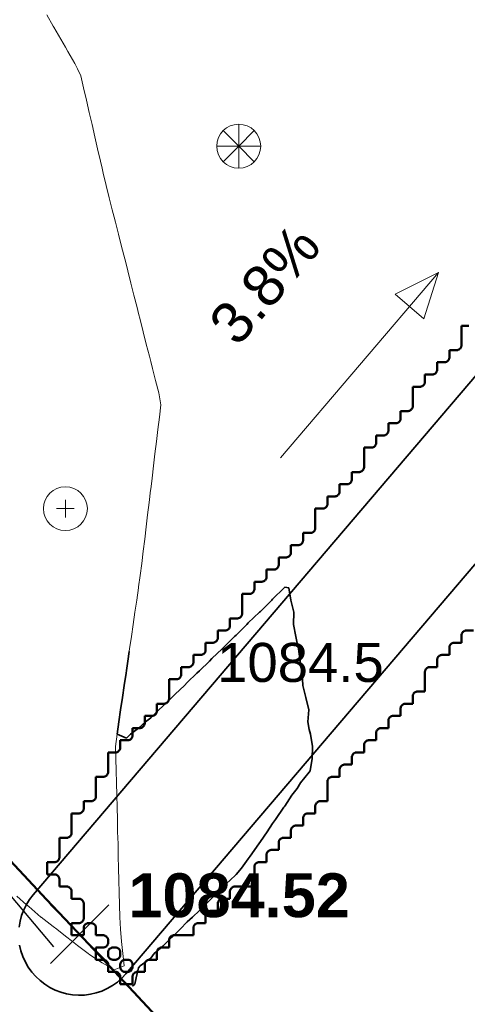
# Model space of a CAD drawing. Header units: metres. Extents: x -6552 to -6384, y 5654608 to 5654799.
# Tile 13 of 68: x -6493 to -6484, y 5654634 to 5654655. Entities that reach past the tile are written whole.
import ezdxf
from ezdxf.enums import TextEntityAlignment as Align

# ---------------------------------------------------------------- set-up
doc = ezdxf.new("R2010")
doc.units = ezdxf.units.M
doc.header["$LTSCALE"] = 0.5
doc.linetypes.add('DASHED', pattern=[9, 6, -3])
doc.linetypes.add('PHANTOM', pattern=[22, 12, -2, 2, -2, 2, -2])
for name, color, linetype, lineweight in [('L-GRAD-CONT', 5, 'DASHED', 25), ('L-GRAD-SLOPE', 5, 'Continuous', 18), ('L-GRAD-SPOT', 5, 'Continuous', 18), ('L-HARD-PAVE', 8, 'Continuous', 35), ('L-SITE-LIMIT', 6, 'PHANTOM', 50), ('V-PROP-LINE', 7, 'PHANTOM', 50), ('V-ROAD-CURB', 7, 'Continuous', 25), ('V-ROAD-SW', 8, 'Continuous', 25), ('V-TOPO-MINR', 32, 'Continuous', 13), ('V-VEG-TREE', 94, 'Continuous', 18)]:
    doc.layers.add(name, color=color, linetype=linetype, lineweight=lineweight)
doc.styles.add('BR-STD', font='arial.ttf')
doc.styles.add('BR-TITLE', font='arialbd.ttf')

# ---------------------------------------------------------------- blocks, each defined once
blk = doc.blocks.new('VEG-TREE-CONIF')
at = {"color": 0, "lineweight": -2}
for q in [(0, 1.5), (-1.061, 1.061), (1.061, 1.061), (-1.5, 0), (-1.061, -1.061), (1.5, 0), (0, -1.5), (1.061, -1.061)]:
    blk.add_line((0, 0), q, dxfattribs=at)
blk.add_circle((0, 0), 1.5, dxfattribs=at)
blk = doc.blocks.new('VEG-TREE-DECID')
at = {"color": 0, "lineweight": -2}
for p, q in [((-0.6, 0), (0.6, 0)), ((0, -0.6), (0, 0.6))]:
    blk.add_line(p, q, dxfattribs=at)
blk.add_circle((0, 0), 1.5, dxfattribs=at)

msp = doc.modelspace()

# ---------------------------------------------------------------- linework, layer by layer
at = {"layer": 'L-GRAD-CONT', "lineweight": 35}
msp.add_lwpolyline([(-6490.82, 5654641.571), (-6490.848, 5654641.375), (-6490.875, 5654641.183), (-6490.883, 5654641.125), (-6490.922, 5654640.875), (-6490.957, 5654640.625), (-6490.993, 5654640.375), (-6491.032, 5654640.125), (-6491.065, 5654639.875), (-6490.875, 5654639.795), (-6490.793, 5654639.875), (-6490.625, 5654639.998), (-6490.485, 5654640.125), (-6490.375, 5654640.21), (-6490.209, 5654640.375), (-6490.125, 5654640.448), (-6489.946, 5654640.625), (-6489.875, 5654640.695), (-6489.682, 5654640.875), (-6489.625, 5654640.931), (-6489.429, 5654641.125), (-6489.375, 5654641.176), (-6489.173, 5654641.375), (-6489.125, 5654641.423), (-6488.909, 5654641.625), (-6488.875, 5654641.658), (-6488.658, 5654641.875), (-6488.625, 5654641.906), (-6488.405, 5654642.125), (-6488.375, 5654642.155), (-6488.141, 5654642.375), (-6488.125, 5654642.39), (-6487.89, 5654642.625), (-6487.875, 5654642.64), (-6487.638, 5654642.875), (-6487.625, 5654642.888), (-6487.542, 5654642.875), (-6487.502, 5654642.625), (-6487.439, 5654642.375), (-6487.445, 5654642.125), (-6487.4, 5654641.875), (-6487.375, 5654641.74), (-6487.346, 5654641.625), (-6487.311, 5654641.375), (-6487.266, 5654641.125), (-6487.257, 5654640.875), (-6487.194, 5654640.625), (-6487.13, 5654640.375), (-6487.153, 5654640.125), (-6487.125, 5654639.971), (-6487.101, 5654639.875), (-6487.057, 5654639.625), (-6487.065, 5654639.375), (-6487.106, 5654639.125), (-6487.125, 5654639.099), (-6487.302, 5654638.875), (-6487.375, 5654638.762), (-6487.484, 5654638.625), (-6487.625, 5654638.4), (-6487.642, 5654638.375), (-6487.816, 5654638.125), (-6487.875, 5654638.041), (-6487.987, 5654637.875), (-6488.125, 5654637.671), (-6488.157, 5654637.625), (-6488.336, 5654637.375), (-6488.375, 5654637.318), (-6488.512, 5654637.125), (-6488.625, 5654637), (-6488.756, 5654636.875), (-6488.875, 5654636.762), (-6489.012, 5654636.625), (-6489.125, 5654636.512), (-6489.262, 5654636.375), (-6489.375, 5654636.262), (-6489.519, 5654636.125), (-6489.625, 5654636.024), (-6489.774, 5654635.875), (-6489.875, 5654635.774), (-6490.034, 5654635.625), (-6490.125, 5654635.527), (-6490.306, 5654635.375), (-6490.375, 5654635.283), (-6490.591, 5654635.125), (-6490.625, 5654635.081), (-6490.673, 5654634.875), (-6490.705, 5654634.75), (-6490.75, 5654634.708)], dxfattribs=at)
at = {"layer": 'L-GRAD-SLOPE'}
msp.add_lwpolyline([(-6487.713, 5654645.538), (-6484.469, 5654649.343)], dxfattribs=at)
msp.add_lwpolyline([(-6484.469, 5654649.343), (-6485.363, 5654648.895), (-6484.771, 5654648.389)], close=True, dxfattribs=at)
at = {"layer": 'L-GRAD-SPOT'}
for points in [[(-6492.435, 5654635.172), (-6491.235, 5654636.372)], [(-6492.435, 5654636.372), (-6491.235, 5654635.172)]]:
    msp.add_lwpolyline(points, dxfattribs=at)
at = {"layer": 'L-HARD-PAVE'}
for points in [[(-6493.076, 5654635.918), (-6493.056, 5654636.039), (-6493.024, 5654636.157), (-6492.98, 5654636.272), (-6492.926, 5654636.382), (-6492.861, 5654636.486), (-6492.786, 5654636.583), (-6474.005, 5654658.611)], [(-6471.781, 5654657.366), (-6490.884, 5654634.961), (-6490.884, 5654634.961), (-6490.968, 5654634.871), (-6491.06, 5654634.791), (-6491.16, 5654634.72), (-6491.266, 5654634.658), (-6491.378, 5654634.608), (-6491.494, 5654634.569), (-6491.614, 5654634.541), (-6491.736, 5654634.526), (-6491.858, 5654634.522), (-6491.981, 5654634.53), (-6492.102, 5654634.551), (-6492.22, 5654634.583), (-6492.335, 5654634.626), (-6492.445, 5654634.681), (-6492.549, 5654634.746), (-6492.646, 5654634.821), (-6492.735, 5654634.905), (-6492.816, 5654634.997), (-6492.887, 5654635.097), (-6492.948, 5654635.203), (-6492.998, 5654635.315), (-6493.038, 5654635.431), (-6493.065, 5654635.551)]]:
    msp.add_lwpolyline(points, dxfattribs=at)
at = {"layer": 'L-SITE-LIMIT'}
msp.add_lwpolyline([(-6483.752, 5654642), (-6483.9, 5654642), (-6483.91, 5654642), (-6483.92, 5654641.998), (-6483.929, 5654641.996), (-6483.938, 5654641.992), (-6483.947, 5654641.988), (-6483.956, 5654641.983), (-6483.963, 5654641.977), (-6483.971, 5654641.971), (-6483.977, 5654641.963), (-6483.983, 5654641.956), (-6483.988, 5654641.947), (-6483.992, 5654641.938), (-6483.996, 5654641.929), (-6483.998, 5654641.92), (-6484, 5654641.91), (-6484, 5654641.9), (-6484, 5654641.752), (-6484, 5654641.75), (-6484.002, 5654641.75), (-6484.15, 5654641.75), (-6484.16, 5654641.75), (-6484.17, 5654641.748), (-6484.179, 5654641.746), (-6484.188, 5654641.742), (-6484.197, 5654641.738), (-6484.206, 5654641.733), (-6484.213, 5654641.727), (-6484.221, 5654641.721), (-6484.227, 5654641.713), (-6484.233, 5654641.706), (-6484.238, 5654641.697), (-6484.242, 5654641.688), (-6484.246, 5654641.679), (-6484.248, 5654641.67), (-6484.25, 5654641.66), (-6484.25, 5654641.65), (-6484.25, 5654641.502), (-6484.25, 5654641.5), (-6484.252, 5654641.5), (-6484.4, 5654641.5), (-6484.41, 5654641.5), (-6484.42, 5654641.498), (-6484.429, 5654641.496), (-6484.438, 5654641.492), (-6484.447, 5654641.488), (-6484.456, 5654641.483), (-6484.463, 5654641.477), (-6484.471, 5654641.471), (-6484.477, 5654641.463), (-6484.483, 5654641.456), (-6484.488, 5654641.447), (-6484.492, 5654641.438), (-6484.496, 5654641.429), (-6484.498, 5654641.42), (-6484.5, 5654641.41), (-6484.5, 5654641.4), (-6484.5, 5654641.252), (-6484.5, 5654641.25), (-6484.502, 5654641.25), (-6484.65, 5654641.25), (-6484.66, 5654641.25), (-6484.67, 5654641.248), (-6484.679, 5654641.246), (-6484.688, 5654641.242), (-6484.697, 5654641.238), (-6484.706, 5654641.233), (-6484.713, 5654641.227), (-6484.721, 5654641.221), (-6484.727, 5654641.213), (-6484.733, 5654641.206), (-6484.738, 5654641.197), (-6484.742, 5654641.188), (-6484.746, 5654641.179), (-6484.748, 5654641.17), (-6484.75, 5654641.16), (-6484.75, 5654641.15), (-6484.75, 5654640.752), (-6484.75, 5654640.75), (-6484.752, 5654640.75), (-6484.9, 5654640.75), (-6484.91, 5654640.75), (-6484.92, 5654640.748), (-6484.929, 5654640.746), (-6484.938, 5654640.742), (-6484.947, 5654640.738), (-6484.956, 5654640.733), (-6484.963, 5654640.727), (-6484.971, 5654640.721), (-6484.977, 5654640.713), (-6484.983, 5654640.706), (-6484.988, 5654640.697), (-6484.992, 5654640.688), (-6484.996, 5654640.679), (-6484.998, 5654640.67), (-6485, 5654640.66), (-6485, 5654640.65), (-6485, 5654640.502), (-6485, 5654640.5), (-6485.002, 5654640.5), (-6485.15, 5654640.5), (-6485.16, 5654640.5), (-6485.17, 5654640.498), (-6485.179, 5654640.496), (-6485.188, 5654640.492), (-6485.197, 5654640.488), (-6485.206, 5654640.483), (-6485.213, 5654640.477), (-6485.221, 5654640.471), (-6485.227, 5654640.463), (-6485.233, 5654640.456), (-6485.238, 5654640.447), (-6485.242, 5654640.438), (-6485.246, 5654640.429), (-6485.248, 5654640.42), (-6485.25, 5654640.41), (-6485.25, 5654640.4), (-6485.25, 5654640.252), (-6485.25, 5654640.25), (-6485.252, 5654640.25), (-6485.4, 5654640.25), (-6485.41, 5654640.25), (-6485.42, 5654640.248), (-6485.429, 5654640.246), (-6485.438, 5654640.242), (-6485.447, 5654640.238), (-6485.456, 5654640.233), (-6485.463, 5654640.227), (-6485.471, 5654640.221), (-6485.477, 5654640.213), (-6485.483, 5654640.206), (-6485.488, 5654640.197), (-6485.492, 5654640.188), (-6485.496, 5654640.179), (-6485.498, 5654640.17), (-6485.5, 5654640.16), (-6485.5, 5654640.15), (-6485.5, 5654640.002), (-6485.5, 5654640), (-6485.502, 5654640), (-6485.65, 5654640), (-6485.66, 5654640), (-6485.67, 5654639.998), (-6485.679, 5654639.996), (-6485.688, 5654639.992), (-6485.697, 5654639.988), (-6485.706, 5654639.983), (-6485.713, 5654639.977), (-6485.721, 5654639.971), (-6485.727, 5654639.963), (-6485.733, 5654639.956), (-6485.738, 5654639.947), (-6485.742, 5654639.938), (-6485.746, 5654639.929), (-6485.748, 5654639.92), (-6485.75, 5654639.91), (-6485.75, 5654639.9), (-6485.75, 5654639.752), (-6485.75, 5654639.75), (-6485.752, 5654639.75), (-6485.9, 5654639.75), (-6485.91, 5654639.75), (-6485.92, 5654639.748), (-6485.929, 5654639.746), (-6485.938, 5654639.742), (-6485.947, 5654639.738), (-6485.956, 5654639.733), (-6485.963, 5654639.727), (-6485.971, 5654639.721), (-6485.977, 5654639.713), (-6485.983, 5654639.706), (-6485.988, 5654639.697), (-6485.992, 5654639.688), (-6485.996, 5654639.679), (-6485.998, 5654639.67), (-6486, 5654639.66), (-6486, 5654639.65), (-6486, 5654639.502), (-6486, 5654639.5), (-6486.002, 5654639.5), (-6486.15, 5654639.5), (-6486.16, 5654639.5), (-6486.17, 5654639.498), (-6486.179, 5654639.496), (-6486.188, 5654639.492), (-6486.197, 5654639.488), (-6486.206, 5654639.483), (-6486.213, 5654639.477), (-6486.221, 5654639.471), (-6486.227, 5654639.463), (-6486.233, 5654639.456), (-6486.238, 5654639.447), (-6486.242, 5654639.438), (-6486.246, 5654639.429), (-6486.248, 5654639.42), (-6486.25, 5654639.41), (-6486.25, 5654639.4), (-6486.25, 5654639.252), (-6486.25, 5654639.25), (-6486.252, 5654639.25), (-6486.4, 5654639.25), (-6486.41, 5654639.25), (-6486.42, 5654639.248), (-6486.429, 5654639.246), (-6486.438, 5654639.242), (-6486.447, 5654639.238), (-6486.456, 5654639.233), (-6486.463, 5654639.227), (-6486.471, 5654639.221), (-6486.477, 5654639.213), (-6486.483, 5654639.206), (-6486.488, 5654639.197), (-6486.492, 5654639.188), (-6486.496, 5654639.179), (-6486.498, 5654639.17), (-6486.5, 5654639.16), (-6486.5, 5654639.15), (-6486.5, 5654639.002), (-6486.5, 5654639), (-6486.502, 5654639), (-6486.65, 5654639), (-6486.66, 5654639), (-6486.67, 5654638.998), (-6486.679, 5654638.996), (-6486.688, 5654638.992), (-6486.697, 5654638.988), (-6486.706, 5654638.983), (-6486.713, 5654638.977), (-6486.721, 5654638.971), (-6486.727, 5654638.963), (-6486.733, 5654638.956), (-6486.738, 5654638.947), (-6486.742, 5654638.938), (-6486.746, 5654638.929), (-6486.748, 5654638.92), (-6486.75, 5654638.91), (-6486.75, 5654638.9), (-6486.75, 5654638.502), (-6486.75, 5654638.5), (-6486.752, 5654638.5), (-6486.9, 5654638.5), (-6486.91, 5654638.5), (-6486.92, 5654638.498), (-6486.929, 5654638.496), (-6486.938, 5654638.492), (-6486.947, 5654638.488), (-6486.956, 5654638.483), (-6486.963, 5654638.477), (-6486.971, 5654638.471), (-6486.977, 5654638.463), (-6486.983, 5654638.456), (-6486.988, 5654638.447), (-6486.992, 5654638.438), (-6486.996, 5654638.429), (-6486.998, 5654638.42), (-6487, 5654638.41), (-6487, 5654638.4), (-6487, 5654638.252), (-6487, 5654638.25), (-6487.002, 5654638.25), (-6487.15, 5654638.25), (-6487.16, 5654638.25), (-6487.17, 5654638.248), (-6487.179, 5654638.246), (-6487.188, 5654638.242), (-6487.197, 5654638.238), (-6487.206, 5654638.233), (-6487.213, 5654638.227), (-6487.221, 5654638.221), (-6487.227, 5654638.213), (-6487.233, 5654638.206), (-6487.238, 5654638.197), (-6487.242, 5654638.188), (-6487.246, 5654638.179), (-6487.248, 5654638.17), (-6487.25, 5654638.16), (-6487.25, 5654638.15), (-6487.25, 5654638.002), (-6487.25, 5654638), (-6487.252, 5654638), (-6487.4, 5654638), (-6487.41, 5654638), (-6487.42, 5654637.998), (-6487.429, 5654637.996), (-6487.438, 5654637.992), (-6487.447, 5654637.988), (-6487.456, 5654637.983), (-6487.463, 5654637.977), (-6487.471, 5654637.971), (-6487.477, 5654637.963), (-6487.483, 5654637.956), (-6487.488, 5654637.947), (-6487.492, 5654637.938), (-6487.496, 5654637.929), (-6487.498, 5654637.92), (-6487.5, 5654637.91), (-6487.5, 5654637.9), (-6487.5, 5654637.752), (-6487.5, 5654637.75), (-6487.502, 5654637.75), (-6487.65, 5654637.75), (-6487.66, 5654637.75), (-6487.67, 5654637.748), (-6487.679, 5654637.746), (-6487.688, 5654637.742), (-6487.697, 5654637.738), (-6487.706, 5654637.733), (-6487.713, 5654637.727), (-6487.721, 5654637.721), (-6487.727, 5654637.713), (-6487.733, 5654637.706), (-6487.738, 5654637.697), (-6487.742, 5654637.688), (-6487.746, 5654637.679), (-6487.748, 5654637.67), (-6487.75, 5654637.66), (-6487.75, 5654637.65), (-6487.75, 5654637.502), (-6487.75, 5654637.5), (-6487.752, 5654637.5), (-6487.9, 5654637.5), (-6487.91, 5654637.5), (-6487.92, 5654637.498), (-6487.929, 5654637.496), (-6487.938, 5654637.492), (-6487.947, 5654637.488), (-6487.956, 5654637.483), (-6487.963, 5654637.477), (-6487.971, 5654637.471), (-6487.977, 5654637.463), (-6487.983, 5654637.456), (-6487.988, 5654637.447), (-6487.992, 5654637.438), (-6487.996, 5654637.429), (-6487.998, 5654637.42), (-6488, 5654637.41), (-6488, 5654637.4), (-6488, 5654637.252), (-6488, 5654637.25), (-6488.002, 5654637.25), (-6488.15, 5654637.25), (-6488.16, 5654637.25), (-6488.17, 5654637.248), (-6488.179, 5654637.246), (-6488.188, 5654637.242), (-6488.197, 5654637.238), (-6488.206, 5654637.233), (-6488.213, 5654637.227), (-6488.221, 5654637.221), (-6488.227, 5654637.213), (-6488.233, 5654637.206), (-6488.238, 5654637.197), (-6488.242, 5654637.188), (-6488.246, 5654637.179), (-6488.248, 5654637.17), (-6488.25, 5654637.16), (-6488.25, 5654637.15), (-6488.25, 5654636.752), (-6488.25, 5654636.75), (-6488.252, 5654636.75), (-6488.65, 5654636.75), (-6488.66, 5654636.75), (-6488.67, 5654636.748), (-6488.679, 5654636.746), (-6488.688, 5654636.742), (-6488.697, 5654636.738), (-6488.706, 5654636.733), (-6488.713, 5654636.727), (-6488.721, 5654636.721), (-6488.727, 5654636.713), (-6488.733, 5654636.706), (-6488.738, 5654636.697), (-6488.742, 5654636.688), (-6488.746, 5654636.679), (-6488.748, 5654636.67), (-6488.75, 5654636.66), (-6488.75, 5654636.65), (-6488.75, 5654636.502), (-6488.75, 5654636.5), (-6488.752, 5654636.5), (-6488.9, 5654636.5), (-6488.91, 5654636.5), (-6488.92, 5654636.498), (-6488.929, 5654636.496), (-6488.938, 5654636.492), (-6488.947, 5654636.488), (-6488.956, 5654636.483), (-6488.963, 5654636.477), (-6488.971, 5654636.471), (-6488.977, 5654636.463), (-6488.983, 5654636.456), (-6488.988, 5654636.447), (-6488.992, 5654636.438), (-6488.996, 5654636.429), (-6488.998, 5654636.42), (-6489, 5654636.41), (-6489, 5654636.4), (-6489, 5654636.252), (-6489, 5654636.25), (-6489.002, 5654636.25), (-6489.15, 5654636.25), (-6489.16, 5654636.25), (-6489.17, 5654636.248), (-6489.179, 5654636.246), (-6489.188, 5654636.242), (-6489.197, 5654636.238), (-6489.206, 5654636.233), (-6489.213, 5654636.227), (-6489.221, 5654636.221), (-6489.227, 5654636.213), (-6489.233, 5654636.206), (-6489.238, 5654636.197), (-6489.242, 5654636.188), (-6489.246, 5654636.179), (-6489.248, 5654636.17), (-6489.25, 5654636.16), (-6489.25, 5654636.15), (-6489.25, 5654636.002), (-6489.25, 5654636), (-6489.252, 5654636), (-6489.4, 5654636), (-6489.41, 5654636), (-6489.42, 5654635.998), (-6489.429, 5654635.996), (-6489.438, 5654635.992), (-6489.447, 5654635.988), (-6489.456, 5654635.983), (-6489.463, 5654635.977), (-6489.471, 5654635.971), (-6489.477, 5654635.963), (-6489.483, 5654635.956), (-6489.488, 5654635.947), (-6489.492, 5654635.938), (-6489.496, 5654635.929), (-6489.498, 5654635.92), (-6489.5, 5654635.91), (-6489.5, 5654635.9), (-6489.5, 5654635.752), (-6489.5, 5654635.75), (-6489.502, 5654635.75), (-6489.9, 5654635.75), (-6489.91, 5654635.75), (-6489.92, 5654635.748), (-6489.929, 5654635.746), (-6489.938, 5654635.742), (-6489.947, 5654635.738), (-6489.956, 5654635.733), (-6489.963, 5654635.727), (-6489.971, 5654635.721), (-6489.977, 5654635.713), (-6489.983, 5654635.706), (-6489.988, 5654635.697), (-6489.992, 5654635.688), (-6489.996, 5654635.679), (-6489.998, 5654635.67), (-6490, 5654635.66), (-6490, 5654635.65), (-6490, 5654635.502), (-6490, 5654635.5), (-6490.002, 5654635.5), (-6490.15, 5654635.5), (-6490.16, 5654635.5), (-6490.17, 5654635.498), (-6490.179, 5654635.496), (-6490.188, 5654635.492), (-6490.197, 5654635.488), (-6490.206, 5654635.483), (-6490.213, 5654635.477), (-6490.221, 5654635.471), (-6490.227, 5654635.463), (-6490.233, 5654635.456), (-6490.238, 5654635.447), (-6490.242, 5654635.438), (-6490.246, 5654635.429), (-6490.248, 5654635.42), (-6490.25, 5654635.41), (-6490.25, 5654635.4), (-6490.25, 5654635.252), (-6490.25, 5654635.25), (-6490.252, 5654635.25), (-6490.4, 5654635.25), (-6490.41, 5654635.25), (-6490.42, 5654635.248), (-6490.429, 5654635.246), (-6490.438, 5654635.242), (-6490.447, 5654635.238), (-6490.456, 5654635.233), (-6490.463, 5654635.227), (-6490.471, 5654635.221), (-6490.477, 5654635.213), (-6490.483, 5654635.206), (-6490.488, 5654635.197), (-6490.492, 5654635.188), (-6490.496, 5654635.179), (-6490.498, 5654635.17), (-6490.5, 5654635.16), (-6490.5, 5654635.15), (-6490.5, 5654635.002), (-6490.5, 5654635), (-6490.502, 5654635), (-6490.65, 5654635), (-6490.66, 5654635), (-6490.67, 5654634.998), (-6490.679, 5654634.996), (-6490.688, 5654634.992), (-6490.697, 5654634.988), (-6490.706, 5654634.983), (-6490.713, 5654634.977), (-6490.721, 5654634.971), (-6490.727, 5654634.963), (-6490.733, 5654634.956), (-6490.738, 5654634.947), (-6490.742, 5654634.938), (-6490.746, 5654634.929), (-6490.748, 5654634.92), (-6490.75, 5654634.91), (-6490.75, 5654634.9), (-6490.75, 5654634.752), (-6490.75, 5654634.75), (-6490.752, 5654634.75), (-6490.998, 5654634.75), (-6491, 5654634.75), (-6491, 5654634.752), (-6491, 5654634.9), (-6491, 5654634.91), (-6491.002, 5654634.92), (-6491.004, 5654634.929), (-6491.008, 5654634.938), (-6491.012, 5654634.947), (-6491.017, 5654634.956), (-6491.023, 5654634.963), (-6491.029, 5654634.971), (-6491.037, 5654634.977), (-6491.044, 5654634.983), (-6491.053, 5654634.988), (-6491.062, 5654634.992), (-6491.071, 5654634.996), (-6491.08, 5654634.998), (-6491.09, 5654635), (-6491.1, 5654635), (-6491.248, 5654635), (-6491.25, 5654635), (-6491.25, 5654635.002), (-6491.25, 5654635.15), (-6491.25, 5654635.16), (-6491.252, 5654635.17), (-6491.254, 5654635.179), (-6491.258, 5654635.188), (-6491.262, 5654635.197), (-6491.267, 5654635.206), (-6491.273, 5654635.213), (-6491.279, 5654635.221), (-6491.287, 5654635.227), (-6491.294, 5654635.233), (-6491.303, 5654635.238), (-6491.312, 5654635.242), (-6491.321, 5654635.246), (-6491.33, 5654635.248), (-6491.34, 5654635.25), (-6491.35, 5654635.25), (-6491.498, 5654635.25), (-6491.5, 5654635.25), (-6491.5, 5654635.252), (-6491.5, 5654635.498), (-6491.5, 5654635.5), (-6491.498, 5654635.5), (-6491.35, 5654635.5), (-6491.34, 5654635.5), (-6491.33, 5654635.502), (-6491.321, 5654635.504), (-6491.312, 5654635.508), (-6491.303, 5654635.512), (-6491.294, 5654635.517), (-6491.287, 5654635.523), (-6491.279, 5654635.529), (-6491.273, 5654635.537), (-6491.267, 5654635.544), (-6491.262, 5654635.553), (-6491.258, 5654635.562), (-6491.254, 5654635.571), (-6491.252, 5654635.58), (-6491.25, 5654635.59), (-6491.25, 5654635.6), (-6491.25, 5654635.65), (-6491.25, 5654635.66), (-6491.252, 5654635.67), (-6491.254, 5654635.679), (-6491.258, 5654635.688), (-6491.262, 5654635.697), (-6491.267, 5654635.706), (-6491.273, 5654635.713), (-6491.279, 5654635.721), (-6491.287, 5654635.727), (-6491.294, 5654635.733), (-6491.303, 5654635.738), (-6491.312, 5654635.742), (-6491.321, 5654635.746), (-6491.33, 5654635.748), (-6491.34, 5654635.75), (-6491.35, 5654635.75), (-6491.498, 5654635.75), (-6491.5, 5654635.75), (-6491.5, 5654635.752), (-6491.5, 5654635.9), (-6491.5, 5654635.91), (-6491.502, 5654635.92), (-6491.504, 5654635.929), (-6491.508, 5654635.938), (-6491.512, 5654635.947), (-6491.517, 5654635.956), (-6491.523, 5654635.963), (-6491.529, 5654635.971), (-6491.537, 5654635.977), (-6491.544, 5654635.983), (-6491.553, 5654635.988), (-6491.562, 5654635.992), (-6491.571, 5654635.996), (-6491.58, 5654635.998), (-6491.59, 5654636), (-6491.6, 5654636), (-6491.65, 5654636), (-6491.66, 5654636), (-6491.67, 5654635.998), (-6491.679, 5654635.996), (-6491.688, 5654635.992), (-6491.697, 5654635.988), (-6491.706, 5654635.983), (-6491.713, 5654635.977), (-6491.721, 5654635.971), (-6491.727, 5654635.963), (-6491.733, 5654635.956), (-6491.738, 5654635.947), (-6491.742, 5654635.938), (-6491.746, 5654635.929), (-6491.748, 5654635.92), (-6491.75, 5654635.91), (-6491.75, 5654635.9), (-6491.75, 5654635.752), (-6491.75, 5654635.75), (-6491.752, 5654635.75), (-6491.998, 5654635.75), (-6492, 5654635.75), (-6492, 5654635.752), (-6492, 5654635.998), (-6492, 5654636), (-6491.998, 5654636), (-6491.85, 5654636), (-6491.84, 5654636), (-6491.83, 5654636.002), (-6491.821, 5654636.004), (-6491.812, 5654636.008), (-6491.803, 5654636.012), (-6491.794, 5654636.017), (-6491.787, 5654636.023), (-6491.779, 5654636.029), (-6491.773, 5654636.037), (-6491.767, 5654636.044), (-6491.762, 5654636.053), (-6491.758, 5654636.062), (-6491.754, 5654636.071), (-6491.752, 5654636.08), (-6491.75, 5654636.09), (-6491.75, 5654636.1), (-6491.75, 5654636.4), (-6491.75, 5654636.41), (-6491.752, 5654636.42), (-6491.754, 5654636.429), (-6491.758, 5654636.438), (-6491.762, 5654636.447), (-6491.767, 5654636.456), (-6491.773, 5654636.463), (-6491.779, 5654636.471), (-6491.787, 5654636.477), (-6491.794, 5654636.483), (-6491.803, 5654636.488), (-6491.812, 5654636.492), (-6491.821, 5654636.496), (-6491.83, 5654636.498), (-6491.84, 5654636.5), (-6491.85, 5654636.5), (-6491.998, 5654636.5), (-6492, 5654636.5), (-6492, 5654636.502), (-6492, 5654636.65), (-6492, 5654636.66), (-6492.002, 5654636.67), (-6492.004, 5654636.679), (-6492.008, 5654636.688), (-6492.012, 5654636.697), (-6492.017, 5654636.706), (-6492.023, 5654636.713), (-6492.029, 5654636.721), (-6492.037, 5654636.727), (-6492.044, 5654636.733), (-6492.053, 5654636.738), (-6492.062, 5654636.742), (-6492.071, 5654636.746), (-6492.08, 5654636.748), (-6492.09, 5654636.75), (-6492.1, 5654636.75), (-6492.248, 5654636.75), (-6492.25, 5654636.75), (-6492.25, 5654636.752), (-6492.25, 5654636.9), (-6492.25, 5654636.91), (-6492.252, 5654636.92), (-6492.254, 5654636.929), (-6492.258, 5654636.938), (-6492.262, 5654636.947), (-6492.267, 5654636.956), (-6492.273, 5654636.963), (-6492.279, 5654636.971), (-6492.287, 5654636.977), (-6492.294, 5654636.983), (-6492.303, 5654636.988), (-6492.312, 5654636.992), (-6492.321, 5654636.996), (-6492.33, 5654636.998), (-6492.34, 5654637), (-6492.35, 5654637), (-6492.498, 5654637), (-6492.5, 5654637), (-6492.5, 5654637.002), (-6492.5, 5654637.248), (-6492.5, 5654637.25), (-6492.498, 5654637.25), (-6492.35, 5654637.25), (-6492.34, 5654637.25), (-6492.33, 5654637.252), (-6492.321, 5654637.254), (-6492.312, 5654637.258), (-6492.303, 5654637.262), (-6492.294, 5654637.267), (-6492.287, 5654637.273), (-6492.279, 5654637.279), (-6492.273, 5654637.287), (-6492.267, 5654637.294), (-6492.262, 5654637.303), (-6492.258, 5654637.312), (-6492.254, 5654637.321), (-6492.252, 5654637.33), (-6492.25, 5654637.34), (-6492.25, 5654637.35), (-6492.25, 5654637.748), (-6492.25, 5654637.75), (-6492.248, 5654637.75), (-6492.1, 5654637.75), (-6492.09, 5654637.75), (-6492.08, 5654637.752), (-6492.071, 5654637.754), (-6492.062, 5654637.758), (-6492.053, 5654637.762), (-6492.044, 5654637.767), (-6492.037, 5654637.773), (-6492.029, 5654637.779), (-6492.023, 5654637.787), (-6492.017, 5654637.794), (-6492.012, 5654637.803), (-6492.008, 5654637.812), (-6492.004, 5654637.821), (-6492.002, 5654637.83), (-6492, 5654637.84), (-6492, 5654637.85), (-6492, 5654638.248), (-6492, 5654638.25), (-6491.998, 5654638.25), (-6491.85, 5654638.25), (-6491.84, 5654638.25), (-6491.83, 5654638.252), (-6491.821, 5654638.254), (-6491.812, 5654638.258), (-6491.803, 5654638.262), (-6491.794, 5654638.267), (-6491.787, 5654638.273), (-6491.779, 5654638.279), (-6491.773, 5654638.287), (-6491.767, 5654638.294), (-6491.762, 5654638.303), (-6491.758, 5654638.312), (-6491.754, 5654638.321), (-6491.752, 5654638.33), (-6491.75, 5654638.34), (-6491.75, 5654638.35), (-6491.75, 5654638.498), (-6491.75, 5654638.5), (-6491.748, 5654638.5), (-6491.6, 5654638.5), (-6491.59, 5654638.5), (-6491.58, 5654638.502), (-6491.571, 5654638.504), (-6491.562, 5654638.508), (-6491.553, 5654638.512), (-6491.544, 5654638.517), (-6491.537, 5654638.523), (-6491.529, 5654638.529), (-6491.523, 5654638.537), (-6491.517, 5654638.544), (-6491.512, 5654638.553), (-6491.508, 5654638.562), (-6491.504, 5654638.571), (-6491.502, 5654638.58), (-6491.5, 5654638.59), (-6491.5, 5654638.6), (-6491.5, 5654638.998), (-6491.5, 5654639), (-6491.498, 5654639), (-6491.35, 5654639), (-6491.34, 5654639), (-6491.33, 5654639.002), (-6491.321, 5654639.004), (-6491.312, 5654639.008), (-6491.303, 5654639.012), (-6491.294, 5654639.017), (-6491.287, 5654639.023), (-6491.279, 5654639.029), (-6491.273, 5654639.037), (-6491.267, 5654639.044), (-6491.262, 5654639.053), (-6491.258, 5654639.062), (-6491.254, 5654639.071), (-6491.252, 5654639.08), (-6491.25, 5654639.09), (-6491.25, 5654639.1), (-6491.25, 5654639.498), (-6491.25, 5654639.5), (-6491.248, 5654639.5), (-6491.1, 5654639.5), (-6491.09, 5654639.5), (-6491.08, 5654639.502), (-6491.071, 5654639.504), (-6491.062, 5654639.508), (-6491.053, 5654639.512), (-6491.044, 5654639.517), (-6491.037, 5654639.523), (-6491.029, 5654639.529), (-6491.023, 5654639.537), (-6491.017, 5654639.544), (-6491.012, 5654639.553), (-6491.008, 5654639.562), (-6491.004, 5654639.571), (-6491.002, 5654639.58), (-6491, 5654639.59), (-6491, 5654639.6), (-6491, 5654639.748), (-6491, 5654639.75), (-6490.998, 5654639.75), (-6490.85, 5654639.75), (-6490.84, 5654639.75), (-6490.83, 5654639.752), (-6490.821, 5654639.754), (-6490.812, 5654639.758), (-6490.803, 5654639.762), (-6490.794, 5654639.767), (-6490.787, 5654639.773), (-6490.779, 5654639.779), (-6490.773, 5654639.787), (-6490.767, 5654639.794), (-6490.762, 5654639.803), (-6490.758, 5654639.812), (-6490.754, 5654639.821), (-6490.752, 5654639.83), (-6490.75, 5654639.84), (-6490.75, 5654639.85), (-6490.75, 5654639.998), (-6490.75, 5654640), (-6490.748, 5654640), (-6490.6, 5654640), (-6490.59, 5654640), (-6490.58, 5654640.002), (-6490.571, 5654640.004), (-6490.562, 5654640.008), (-6490.553, 5654640.012), (-6490.544, 5654640.017), (-6490.537, 5654640.023), (-6490.529, 5654640.029), (-6490.523, 5654640.037), (-6490.517, 5654640.044), (-6490.512, 5654640.053), (-6490.508, 5654640.062), (-6490.504, 5654640.071), (-6490.502, 5654640.08), (-6490.5, 5654640.09), (-6490.5, 5654640.1), (-6490.5, 5654640.248), (-6490.5, 5654640.25), (-6490.498, 5654640.25), (-6490.35, 5654640.25), (-6490.34, 5654640.25), (-6490.33, 5654640.252), (-6490.321, 5654640.254), (-6490.312, 5654640.258), (-6490.303, 5654640.262), (-6490.294, 5654640.267), (-6490.287, 5654640.273), (-6490.279, 5654640.279), (-6490.273, 5654640.287), (-6490.267, 5654640.294), (-6490.262, 5654640.303), (-6490.258, 5654640.312), (-6490.254, 5654640.321), (-6490.252, 5654640.33), (-6490.25, 5654640.34), (-6490.25, 5654640.35), (-6490.25, 5654640.498), (-6490.25, 5654640.5), (-6490.248, 5654640.5), (-6490.1, 5654640.5), (-6490.09, 5654640.5), (-6490.08, 5654640.502), (-6490.071, 5654640.504), (-6490.062, 5654640.508), (-6490.053, 5654640.512), (-6490.044, 5654640.517), (-6490.037, 5654640.523), (-6490.029, 5654640.529), (-6490.023, 5654640.537), (-6490.017, 5654640.544), (-6490.012, 5654640.553), (-6490.008, 5654640.562), (-6490.004, 5654640.571), (-6490.002, 5654640.58), (-6490, 5654640.59), (-6490, 5654640.6), (-6490, 5654640.998), (-6490, 5654641), (-6489.998, 5654641), (-6489.85, 5654641), (-6489.84, 5654641), (-6489.83, 5654641.002), (-6489.821, 5654641.004), (-6489.812, 5654641.008), (-6489.803, 5654641.012), (-6489.794, 5654641.017), (-6489.787, 5654641.023), (-6489.779, 5654641.029), (-6489.773, 5654641.037), (-6489.767, 5654641.044), (-6489.762, 5654641.053), (-6489.758, 5654641.062), (-6489.754, 5654641.071), (-6489.752, 5654641.08), (-6489.75, 5654641.09), (-6489.75, 5654641.1), (-6489.75, 5654641.248), (-6489.75, 5654641.25), (-6489.748, 5654641.25), (-6489.6, 5654641.25), (-6489.59, 5654641.25), (-6489.58, 5654641.252), (-6489.571, 5654641.254), (-6489.562, 5654641.258), (-6489.553, 5654641.262), (-6489.544, 5654641.267), (-6489.537, 5654641.273), (-6489.529, 5654641.279), (-6489.523, 5654641.287), (-6489.517, 5654641.294), (-6489.512, 5654641.303), (-6489.508, 5654641.312), (-6489.504, 5654641.321), (-6489.502, 5654641.33), (-6489.5, 5654641.34), (-6489.5, 5654641.35), (-6489.5, 5654641.498), (-6489.5, 5654641.5), (-6489.498, 5654641.5), (-6489.35, 5654641.5), (-6489.34, 5654641.5), (-6489.33, 5654641.502), (-6489.321, 5654641.504), (-6489.312, 5654641.508), (-6489.303, 5654641.512), (-6489.294, 5654641.517), (-6489.287, 5654641.523), (-6489.279, 5654641.529), (-6489.273, 5654641.537), (-6489.267, 5654641.544), (-6489.262, 5654641.553), (-6489.258, 5654641.562), (-6489.254, 5654641.571), (-6489.252, 5654641.58), (-6489.25, 5654641.59), (-6489.25, 5654641.6), (-6489.25, 5654641.748), (-6489.25, 5654641.75), (-6489.248, 5654641.75), (-6489.1, 5654641.75), (-6489.09, 5654641.75), (-6489.08, 5654641.752), (-6489.071, 5654641.754), (-6489.062, 5654641.758), (-6489.053, 5654641.762), (-6489.044, 5654641.767), (-6489.037, 5654641.773), (-6489.029, 5654641.779), (-6489.023, 5654641.787), (-6489.017, 5654641.794), (-6489.012, 5654641.803), (-6489.008, 5654641.812), (-6489.004, 5654641.821), (-6489.002, 5654641.83), (-6489, 5654641.84), (-6489, 5654641.85), (-6489, 5654641.998), (-6489, 5654642), (-6488.998, 5654642), (-6488.85, 5654642), (-6488.84, 5654642), (-6488.83, 5654642.002), (-6488.821, 5654642.004), (-6488.812, 5654642.008), (-6488.803, 5654642.012), (-6488.794, 5654642.017), (-6488.787, 5654642.023), (-6488.779, 5654642.029), (-6488.773, 5654642.037), (-6488.767, 5654642.044), (-6488.762, 5654642.053), (-6488.758, 5654642.062), (-6488.754, 5654642.071), (-6488.752, 5654642.08), (-6488.75, 5654642.09), (-6488.75, 5654642.1), (-6488.75, 5654642.248), (-6488.75, 5654642.25), (-6488.748, 5654642.25), (-6488.6, 5654642.25), (-6488.59, 5654642.25), (-6488.58, 5654642.252), (-6488.571, 5654642.254), (-6488.562, 5654642.258), (-6488.553, 5654642.262), (-6488.544, 5654642.267), (-6488.537, 5654642.273), (-6488.529, 5654642.279), (-6488.523, 5654642.287), (-6488.517, 5654642.294), (-6488.512, 5654642.303), (-6488.508, 5654642.312), (-6488.504, 5654642.321), (-6488.502, 5654642.33), (-6488.5, 5654642.34), (-6488.5, 5654642.35), (-6488.5, 5654642.748), (-6488.5, 5654642.75), (-6488.498, 5654642.75), (-6488.35, 5654642.75), (-6488.34, 5654642.75), (-6488.33, 5654642.752), (-6488.321, 5654642.754), (-6488.312, 5654642.758), (-6488.303, 5654642.762), (-6488.294, 5654642.767), (-6488.287, 5654642.773), (-6488.279, 5654642.779), (-6488.273, 5654642.787), (-6488.267, 5654642.794), (-6488.262, 5654642.803), (-6488.258, 5654642.812), (-6488.254, 5654642.821), (-6488.252, 5654642.83), (-6488.25, 5654642.84), (-6488.25, 5654642.85), (-6488.25, 5654642.998), (-6488.25, 5654643), (-6488.248, 5654643), (-6488.1, 5654643), (-6488.09, 5654643), (-6488.08, 5654643.002), (-6488.071, 5654643.004), (-6488.062, 5654643.008), (-6488.053, 5654643.012), (-6488.044, 5654643.017), (-6488.037, 5654643.023), (-6488.029, 5654643.029), (-6488.023, 5654643.037), (-6488.017, 5654643.044), (-6488.012, 5654643.053), (-6488.008, 5654643.062), (-6488.004, 5654643.071), (-6488.002, 5654643.08), (-6488, 5654643.09), (-6488, 5654643.1), (-6488, 5654643.248), (-6488, 5654643.25), (-6487.998, 5654643.25), (-6487.85, 5654643.25), (-6487.84, 5654643.25), (-6487.83, 5654643.252), (-6487.821, 5654643.254), (-6487.812, 5654643.258), (-6487.803, 5654643.262), (-6487.794, 5654643.267), (-6487.787, 5654643.273), (-6487.779, 5654643.279), (-6487.773, 5654643.287), (-6487.767, 5654643.294), (-6487.762, 5654643.303), (-6487.758, 5654643.312), (-6487.754, 5654643.321), (-6487.752, 5654643.33), (-6487.75, 5654643.34), (-6487.75, 5654643.35), (-6487.75, 5654643.498), (-6487.75, 5654643.5), (-6487.748, 5654643.5), (-6487.6, 5654643.5), (-6487.59, 5654643.5), (-6487.58, 5654643.502), (-6487.571, 5654643.504), (-6487.562, 5654643.508), (-6487.553, 5654643.512), (-6487.544, 5654643.517), (-6487.537, 5654643.523), (-6487.529, 5654643.529), (-6487.523, 5654643.537), (-6487.517, 5654643.544), (-6487.512, 5654643.553), (-6487.508, 5654643.562), (-6487.504, 5654643.571), (-6487.502, 5654643.58), (-6487.5, 5654643.59), (-6487.5, 5654643.6), (-6487.5, 5654643.748), (-6487.5, 5654643.75), (-6487.498, 5654643.75), (-6487.35, 5654643.75), (-6487.34, 5654643.75), (-6487.33, 5654643.752), (-6487.321, 5654643.754), (-6487.312, 5654643.758), (-6487.303, 5654643.762), (-6487.294, 5654643.767), (-6487.287, 5654643.773), (-6487.279, 5654643.779), (-6487.273, 5654643.787), (-6487.267, 5654643.794), (-6487.262, 5654643.803), (-6487.258, 5654643.812), (-6487.254, 5654643.821), (-6487.252, 5654643.83), (-6487.25, 5654643.84), (-6487.25, 5654643.85), (-6487.25, 5654643.998), (-6487.25, 5654644), (-6487.248, 5654644), (-6487.1, 5654644), (-6487.09, 5654644), (-6487.08, 5654644.002), (-6487.071, 5654644.004), (-6487.062, 5654644.008), (-6487.053, 5654644.012), (-6487.044, 5654644.017), (-6487.037, 5654644.023), (-6487.029, 5654644.029), (-6487.023, 5654644.037), (-6487.017, 5654644.044), (-6487.012, 5654644.053), (-6487.008, 5654644.062), (-6487.004, 5654644.071), (-6487.002, 5654644.08), (-6487, 5654644.09), (-6487, 5654644.1), (-6487, 5654644.498), (-6487, 5654644.5), (-6486.998, 5654644.5), (-6486.85, 5654644.5), (-6486.84, 5654644.5), (-6486.83, 5654644.502), (-6486.821, 5654644.504), (-6486.812, 5654644.508), (-6486.803, 5654644.512), (-6486.794, 5654644.517), (-6486.787, 5654644.523), (-6486.779, 5654644.529), (-6486.773, 5654644.537), (-6486.767, 5654644.544), (-6486.762, 5654644.553), (-6486.758, 5654644.562), (-6486.754, 5654644.571), (-6486.752, 5654644.58), (-6486.75, 5654644.59), (-6486.75, 5654644.6), (-6486.75, 5654644.748), (-6486.75, 5654644.75), (-6486.748, 5654644.75), (-6486.6, 5654644.75), (-6486.59, 5654644.75), (-6486.58, 5654644.752), (-6486.571, 5654644.754), (-6486.562, 5654644.758), (-6486.553, 5654644.762), (-6486.544, 5654644.767), (-6486.537, 5654644.773), (-6486.529, 5654644.779), (-6486.523, 5654644.787), (-6486.517, 5654644.794), (-6486.512, 5654644.803), (-6486.508, 5654644.812), (-6486.504, 5654644.821), (-6486.502, 5654644.83), (-6486.5, 5654644.84), (-6486.5, 5654644.85), (-6486.5, 5654644.998), (-6486.5, 5654645), (-6486.498, 5654645), (-6486.35, 5654645), (-6486.34, 5654645), (-6486.33, 5654645.002), (-6486.321, 5654645.004), (-6486.312, 5654645.008), (-6486.303, 5654645.012), (-6486.294, 5654645.017), (-6486.287, 5654645.023), (-6486.279, 5654645.029), (-6486.273, 5654645.037), (-6486.267, 5654645.044), (-6486.262, 5654645.053), (-6486.258, 5654645.062), (-6486.254, 5654645.071), (-6486.252, 5654645.08), (-6486.25, 5654645.09), (-6486.25, 5654645.1), (-6486.25, 5654645.248), (-6486.25, 5654645.25), (-6486.248, 5654645.25), (-6486.1, 5654645.25), (-6486.09, 5654645.25), (-6486.08, 5654645.252), (-6486.071, 5654645.254), (-6486.062, 5654645.258), (-6486.053, 5654645.262), (-6486.044, 5654645.267), (-6486.037, 5654645.273), (-6486.029, 5654645.279), (-6486.023, 5654645.287), (-6486.017, 5654645.294), (-6486.012, 5654645.303), (-6486.008, 5654645.312), (-6486.004, 5654645.321), (-6486.002, 5654645.33), (-6486, 5654645.34), (-6486, 5654645.35), (-6486, 5654645.748), (-6486, 5654645.75), (-6485.998, 5654645.75), (-6485.85, 5654645.75), (-6485.84, 5654645.75), (-6485.83, 5654645.752), (-6485.821, 5654645.754), (-6485.812, 5654645.758), (-6485.803, 5654645.762), (-6485.794, 5654645.767), (-6485.787, 5654645.773), (-6485.779, 5654645.779), (-6485.773, 5654645.787), (-6485.767, 5654645.794), (-6485.762, 5654645.803), (-6485.758, 5654645.812), (-6485.754, 5654645.821), (-6485.752, 5654645.83), (-6485.75, 5654645.84), (-6485.75, 5654645.85), (-6485.75, 5654645.998), (-6485.75, 5654646), (-6485.748, 5654646), (-6485.6, 5654646), (-6485.59, 5654646), (-6485.58, 5654646.002), (-6485.571, 5654646.004), (-6485.562, 5654646.008), (-6485.553, 5654646.012), (-6485.544, 5654646.017), (-6485.537, 5654646.023), (-6485.529, 5654646.029), (-6485.523, 5654646.037), (-6485.517, 5654646.044), (-6485.512, 5654646.053), (-6485.508, 5654646.062), (-6485.504, 5654646.071), (-6485.502, 5654646.08), (-6485.5, 5654646.09), (-6485.5, 5654646.1), (-6485.5, 5654646.248), (-6485.5, 5654646.25), (-6485.498, 5654646.25), (-6485.35, 5654646.25), (-6485.34, 5654646.25), (-6485.33, 5654646.252), (-6485.321, 5654646.254), (-6485.312, 5654646.258), (-6485.303, 5654646.262), (-6485.294, 5654646.267), (-6485.287, 5654646.273), (-6485.279, 5654646.279), (-6485.273, 5654646.287), (-6485.267, 5654646.294), (-6485.262, 5654646.303), (-6485.258, 5654646.312), (-6485.254, 5654646.321), (-6485.252, 5654646.33), (-6485.25, 5654646.34), (-6485.25, 5654646.35), (-6485.25, 5654646.498), (-6485.25, 5654646.5), (-6485.248, 5654646.5), (-6485.1, 5654646.5), (-6485.09, 5654646.5), (-6485.08, 5654646.502), (-6485.071, 5654646.504), (-6485.062, 5654646.508), (-6485.053, 5654646.512), (-6485.044, 5654646.517), (-6485.037, 5654646.523), (-6485.029, 5654646.529), (-6485.023, 5654646.537), (-6485.017, 5654646.544), (-6485.012, 5654646.553), (-6485.008, 5654646.562), (-6485.004, 5654646.571), (-6485.002, 5654646.58), (-6485, 5654646.59), (-6485, 5654646.6), (-6485, 5654646.998), (-6485, 5654647), (-6484.998, 5654647), (-6484.85, 5654647), (-6484.84, 5654647), (-6484.83, 5654647.002), (-6484.821, 5654647.004), (-6484.812, 5654647.008), (-6484.803, 5654647.012), (-6484.794, 5654647.017), (-6484.787, 5654647.023), (-6484.779, 5654647.029), (-6484.773, 5654647.037), (-6484.767, 5654647.044), (-6484.762, 5654647.053), (-6484.758, 5654647.062), (-6484.754, 5654647.071), (-6484.752, 5654647.08), (-6484.75, 5654647.09), (-6484.75, 5654647.1), (-6484.75, 5654647.248), (-6484.75, 5654647.25), (-6484.748, 5654647.25), (-6484.6, 5654647.25), (-6484.59, 5654647.25), (-6484.58, 5654647.252), (-6484.571, 5654647.254), (-6484.562, 5654647.258), (-6484.553, 5654647.262), (-6484.544, 5654647.267), (-6484.537, 5654647.273), (-6484.529, 5654647.279), (-6484.523, 5654647.287), (-6484.517, 5654647.294), (-6484.512, 5654647.303), (-6484.508, 5654647.312), (-6484.504, 5654647.321), (-6484.502, 5654647.33), (-6484.5, 5654647.34), (-6484.5, 5654647.35), (-6484.5, 5654647.498), (-6484.5, 5654647.5), (-6484.498, 5654647.5), (-6484.35, 5654647.5), (-6484.34, 5654647.5), (-6484.33, 5654647.502), (-6484.321, 5654647.504), (-6484.312, 5654647.508), (-6484.303, 5654647.512), (-6484.294, 5654647.517), (-6484.287, 5654647.523), (-6484.279, 5654647.529), (-6484.273, 5654647.537), (-6484.267, 5654647.544), (-6484.262, 5654647.553), (-6484.258, 5654647.562), (-6484.254, 5654647.571), (-6484.252, 5654647.58), (-6484.25, 5654647.59), (-6484.25, 5654647.6), (-6484.25, 5654647.748), (-6484.25, 5654647.75), (-6484.248, 5654647.75), (-6484.1, 5654647.75), (-6484.09, 5654647.75), (-6484.08, 5654647.752), (-6484.071, 5654647.754), (-6484.062, 5654647.758), (-6484.053, 5654647.762), (-6484.044, 5654647.767), (-6484.037, 5654647.773), (-6484.029, 5654647.779), (-6484.023, 5654647.787), (-6484.017, 5654647.794), (-6484.012, 5654647.803), (-6484.008, 5654647.812), (-6484.004, 5654647.821), (-6484.002, 5654647.83), (-6484, 5654647.84), (-6484, 5654647.85), (-6484, 5654648.248), (-6484, 5654648.25), (-6483.998, 5654648.25), (-6483.85, 5654648.25)], dxfattribs=at)
for points in [[(-6491.197, 5654635.488), (-6491.206, 5654635.483), (-6491.213, 5654635.477), (-6491.221, 5654635.471), (-6491.227, 5654635.463), (-6491.233, 5654635.456), (-6491.238, 5654635.447), (-6491.242, 5654635.438), (-6491.246, 5654635.429), (-6491.248, 5654635.42), (-6491.25, 5654635.41), (-6491.25, 5654635.4), (-6491.25, 5654635.35), (-6491.25, 5654635.34), (-6491.248, 5654635.33), (-6491.246, 5654635.321), (-6491.242, 5654635.312), (-6491.238, 5654635.303), (-6491.233, 5654635.294), (-6491.227, 5654635.287), (-6491.221, 5654635.279), (-6491.213, 5654635.273), (-6491.206, 5654635.267), (-6491.197, 5654635.262), (-6491.188, 5654635.258), (-6491.179, 5654635.254), (-6491.17, 5654635.252), (-6491.16, 5654635.25), (-6491.15, 5654635.25), (-6491.1, 5654635.25), (-6491.09, 5654635.25), (-6491.08, 5654635.252), (-6491.071, 5654635.254), (-6491.062, 5654635.258), (-6491.053, 5654635.262), (-6491.044, 5654635.267), (-6491.037, 5654635.273), (-6491.029, 5654635.279), (-6491.023, 5654635.287), (-6491.017, 5654635.294), (-6491.012, 5654635.303), (-6491.008, 5654635.312), (-6491.004, 5654635.321), (-6491.002, 5654635.33), (-6491, 5654635.34), (-6491, 5654635.35), (-6491, 5654635.4), (-6491, 5654635.41), (-6491.002, 5654635.42), (-6491.004, 5654635.429), (-6491.008, 5654635.438), (-6491.012, 5654635.447), (-6491.017, 5654635.456), (-6491.023, 5654635.463), (-6491.029, 5654635.471), (-6491.037, 5654635.477), (-6491.044, 5654635.483), (-6491.053, 5654635.488), (-6491.062, 5654635.492), (-6491.071, 5654635.496), (-6491.08, 5654635.498), (-6491.09, 5654635.5), (-6491.1, 5654635.5), (-6491.15, 5654635.5), (-6491.16, 5654635.5), (-6491.17, 5654635.498), (-6491.179, 5654635.496), (-6491.188, 5654635.492), (-6491.197, 5654635.488)], [(-6490.803, 5654635.012), (-6490.794, 5654635.017), (-6490.787, 5654635.023), (-6490.779, 5654635.029), (-6490.773, 5654635.037), (-6490.767, 5654635.044), (-6490.762, 5654635.053), (-6490.758, 5654635.062), (-6490.754, 5654635.071), (-6490.752, 5654635.08), (-6490.75, 5654635.09), (-6490.75, 5654635.1), (-6490.75, 5654635.15), (-6490.75, 5654635.16), (-6490.752, 5654635.17), (-6490.754, 5654635.179), (-6490.758, 5654635.188), (-6490.762, 5654635.197), (-6490.767, 5654635.206), (-6490.773, 5654635.213), (-6490.779, 5654635.221), (-6490.787, 5654635.227), (-6490.794, 5654635.233), (-6490.803, 5654635.238), (-6490.812, 5654635.242), (-6490.821, 5654635.246), (-6490.83, 5654635.248), (-6490.84, 5654635.25), (-6490.85, 5654635.25), (-6490.9, 5654635.25), (-6490.91, 5654635.25), (-6490.92, 5654635.248), (-6490.929, 5654635.246), (-6490.938, 5654635.242), (-6490.947, 5654635.238), (-6490.956, 5654635.233), (-6490.963, 5654635.227), (-6490.971, 5654635.221), (-6490.977, 5654635.213), (-6490.983, 5654635.206), (-6490.988, 5654635.197), (-6490.992, 5654635.188), (-6490.996, 5654635.179), (-6490.998, 5654635.17), (-6491, 5654635.16), (-6491, 5654635.15), (-6491, 5654635.1), (-6491, 5654635.09), (-6490.998, 5654635.08), (-6490.996, 5654635.071), (-6490.992, 5654635.062), (-6490.988, 5654635.053), (-6490.983, 5654635.044), (-6490.977, 5654635.037), (-6490.971, 5654635.029), (-6490.963, 5654635.023), (-6490.956, 5654635.017), (-6490.947, 5654635.012), (-6490.938, 5654635.008), (-6490.929, 5654635.004), (-6490.92, 5654635.002), (-6490.91, 5654635), (-6490.9, 5654635), (-6490.85, 5654635), (-6490.84, 5654635), (-6490.83, 5654635.002), (-6490.821, 5654635.004), (-6490.812, 5654635.008), (-6490.803, 5654635.012)]]:
    msp.add_lwpolyline(points, close=True, dxfattribs=at)
at = {"layer": 'V-PROP-LINE'}
msp.add_lwpolyline([(-6490.257, 5654634.087), (-6491.013, 5654634.898), (-6491.761, 5654635.694), (-6492.514, 5654636.486), (-6493.258, 5654637.285)], dxfattribs=at)
at = {"layer": 'V-ROAD-CURB'}
msp.add_lwpolyline([(-6492.366, 5654635.511), (-6495.978, 5654639.806), (-6498.127, 5654642.491), (-6502.782, 5654648.875), (-6507.438, 5654655.259), (-6512.6, 5654663.276), (-6515.343, 5654667.874), (-6517.687, 5654672.076), (-6519.939, 5654676.425), (-6521.962, 5654680.697), (-6523.931, 5654685.273), (-6525.251, 5654688.584), (-6526.492, 5654691.969), (-6528.2, 5654697.129), (-6529.68, 5654702.226), (-6530.776, 5654706.438), (-6532.072, 5654712.095), (-6533.244, 5654718.24)], dxfattribs=at)
at = {"layer": 'V-ROAD-SW'}
msp.add_lwpolyline([(-6491.267, 5654635.155), (-6485.977, 5654629.601), (-6483.402, 5654627.323), (-6482.184, 5654626.445), (-6481.094, 5654625.797), (-6479.763, 5654625.122), (-6478.382, 5654624.576), (-6477.226, 5654624.303), (-6473.578, 5654623.77), (-6467.55, 5654623.684), (-6465.63, 5654623.77), (-6460.576, 5654624.234), (-6458.083, 5654624.644), (-6454.29, 5654625.583), (-6451.302, 5654626.472), (-6448.124, 5654627.654)], dxfattribs=at)
at = {"layer": 'V-TOPO-MINR'}
msp.add_lwpolyline([(-6492.507, 5654654.625), (-6492.375, 5654654.396), (-6492.363, 5654654.375), (-6492.221, 5654654.125), (-6492.125, 5654653.96), (-6492.076, 5654653.875), (-6491.934, 5654653.625), (-6491.875, 5654653.52), (-6491.812, 5654653.375), (-6491.754, 5654653.125), (-6491.696, 5654652.875), (-6491.638, 5654652.625), (-6491.625, 5654652.567), (-6491.58, 5654652.375), (-6491.522, 5654652.125), (-6491.465, 5654651.875), (-6491.408, 5654651.625), (-6491.375, 5654651.483), (-6491.35, 5654651.375), (-6491.29, 5654651.125), (-6491.226, 5654650.875), (-6491.164, 5654650.625), (-6491.125, 5654650.473), (-6491.1, 5654650.375), (-6491.036, 5654650.125), (-6490.972, 5654649.875), (-6490.91, 5654649.625), (-6490.875, 5654649.489), (-6490.846, 5654649.375), (-6490.782, 5654649.125), (-6490.72, 5654648.875), (-6490.656, 5654648.625), (-6490.625, 5654648.504), (-6490.592, 5654648.375), (-6490.528, 5654648.125), (-6490.466, 5654647.875), (-6490.402, 5654647.625), (-6490.375, 5654647.519), (-6490.338, 5654647.375), (-6490.276, 5654647.125), (-6490.212, 5654646.875), (-6490.169, 5654646.625), (-6490.199, 5654646.375), (-6490.229, 5654646.125), (-6490.258, 5654645.875), (-6490.289, 5654645.625), (-6490.319, 5654645.375), (-6490.348, 5654645.125), (-6490.375, 5654644.898), (-6490.378, 5654644.875), (-6490.408, 5654644.625), (-6490.439, 5654644.375), (-6490.468, 5654644.125), (-6490.499, 5654643.875), (-6490.528, 5654643.625), (-6490.558, 5654643.375), (-6490.592, 5654643.125), (-6490.625, 5654642.894), (-6490.628, 5654642.875), (-6490.663, 5654642.625), (-6490.702, 5654642.375), (-6490.738, 5654642.125), (-6490.773, 5654641.875), (-6490.812, 5654641.625), (-6490.848, 5654641.375), (-6490.875, 5654641.183), (-6490.883, 5654641.125), (-6490.922, 5654640.875), (-6490.957, 5654640.625), (-6490.993, 5654640.375), (-6491.032, 5654640.125), (-6491.065, 5654639.875), (-6491.098, 5654639.625), (-6491.091, 5654639.375), (-6491.084, 5654639.125), (-6491.078, 5654638.875), (-6491.074, 5654638.625), (-6491.067, 5654638.375), (-6491.06, 5654638.125), (-6491.054, 5654637.875), (-6491.047, 5654637.625), (-6491.043, 5654637.375), (-6491.036, 5654637.125), (-6491.029, 5654636.875), (-6491.024, 5654636.625), (-6491.017, 5654636.375), (-6491.012, 5654636.125), (-6490.998, 5654635.875), (-6490.978, 5654635.625), (-6490.948, 5654635.375), (-6490.92, 5654635.125), (-6491.125, 5654635.044), (-6491.264, 5654635.125), (-6491.375, 5654635.187), (-6491.625, 5654635.35), (-6491.659, 5654635.375), (-6491.875, 5654635.542), (-6491.982, 5654635.625), (-6492.125, 5654635.736), (-6492.305, 5654635.875), (-6492.375, 5654635.929), (-6492.625, 5654636.123), (-6492.627, 5654636.125), (-6492.875, 5654636.339), (-6492.924, 5654636.375), (-6493.125, 5654636.551)], dxfattribs=at)

# ---------------------------------------------------------------- block references
at = {"layer": 'V-VEG-TREE', "xscale": 0.3, "yscale": 0.3}
for name, p in [('VEG-TREE-CONIF', (-6488.57, 5654651.932)), ('VEG-TREE-DECID', (-6492.126, 5654644.499))]:
    msp.add_blockref(name, p, dxfattribs=at)

# ---------------------------------------------------------------- texts
at = {"layer": 'L-GRAD-CONT', "style": 'BR-STD'}
msp.add_text('1084.5', height=0.8, dxfattribs=at).set_placement((-6487.305, 5654641.346), align=Align.MIDDLE_CENTER)
at = {"layer": 'L-GRAD-SLOPE', "style": 'BR-STD'}
msp.add_text('3.8%', height=0.85, rotation=49.5496, dxfattribs=at).set_placement((-6488.039, 5654649.101), align=Align.MIDDLE_CENTER)
at = {"layer": 'L-GRAD-SPOT', "style": 'BR-TITLE'}
msp.add_text('1084.52', height=0.9, dxfattribs=at).set_placement((-6490.835, 5654636.572), align=Align.MIDDLE_LEFT)

doc.saveas('drawing.dxf')
